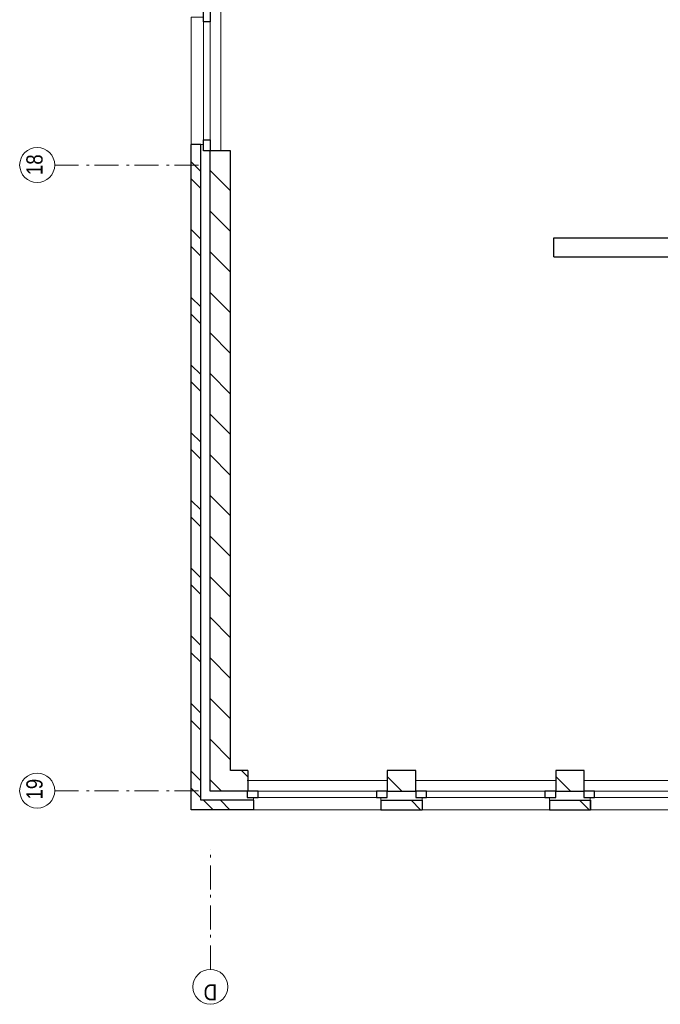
# Model space of a CAD drawing. Header units: millimetres. Extents: x 274596 to 660162, y 141333 to 298920.
# Tile 3 of 165: x 379383 to 386072, y 147199 to 157484. Entities that reach past the tile are written whole.
import ezdxf

# ---------------------------------------------------------------- set-up
doc = ezdxf.new("R2010")
doc.units = ezdxf.units.MM
doc.header["$LTSCALE"] = 400
doc.linetypes.add('STYLE_06', pattern=[1.041641, 0.625, -0.208282, 0.069427, -0.138931])
for name, color, linetype, lineweight in [('Buitenkozijnen', 140, 'Continuous', 15), ('mat-baksteen', 5, 'Continuous', 25), ('mat-beton (ihwg)', 5, 'Continuous', 25), ('mat-kalkzandsteen', 5, 'Continuous', 25), ('None', 7, 'Continuous', 9)]:
    doc.layers.add(name, color=color, linetype=linetype, lineweight=lineweight)
doc.styles.add('Arial Narrow', font='ARIALN.TTF', dxfattribs={"height": 222.25})

# ---------------------------------------------------------------- blocks, each defined once
blk = doc.blocks.new('*X803')
at = {"layer": 'None', "lineweight": 9}
for p, q in [((-55757, 8590), (-55657, 8690)), ((-55580, 8590), (-55480, 8690)), ((-55050, 8590), (-54950, 8690)), ((-54873, 8590), (-54773, 8690)), ((-54343, 8590), (-54243, 8690)), ((-54166, 8590), (-54066, 8690)), ((-53635, 8590), (-53535, 8690)), ((-53459, 8590), (-53359, 8690)), ((-52928, 8590), (-52828, 8690)), ((-52752, 8590), (-52652, 8690)), ((-52221, 8590), (-52121, 8690)), ((-52045, 8590), (-51945, 8690)), ((-51514, 8590), (-51414, 8690)), ((-51338, 8590), (-51238, 8690)), ((-50807, 8590), (-50707, 8690)), ((-50631, 8590), (-50531, 8690)), ((-50100, 8590), (-50000, 8690)), ((-49923, 8590), (-49823, 8690)), ((-49393, 8590), (-49293, 8690)), ((-49216, 8590), (-49116, 8690))]:
    blk.add_line(p, q, dxfattribs=at)
blk = doc.blocks.new('*X804')
at = {"layer": 'None', "lineweight": 9}
for p, q in [((-55884, 8463), (-55784, 8563)), ((-55884, 8286), (-55784, 8386))]:
    blk.add_line(p, q, dxfattribs=at)
blk = doc.blocks.new('Gevelpui best-uitbr 1330 (2D)')
at = {"layer": 'Buitenkozijnen', "lineweight": 15}
for p, q in [((-731.5, 71), (731.5, 71)), ((-731.5, 4), (-731.5, 71)), ((-731.5, 4), (731.5, 4)), ((731.5, 4), (731.5, 71))]:
    blk.add_line(p, q, dxfattribs=at)
at = {"layer": 'Buitenkozijnen', "color": 92, "lineweight": 25}
for points in [[(-731.5, 71), (-617.5, 71), (-617.5, 4), (-731.5, 4)], [(617.5, 71), (731.5, 71), (731.5, 4), (617.5, 4)]]:
    blk.add_lwpolyline(points, close=True, dxfattribs=at)
at = {"layer": 'None', "color": 43, "linetype": 'Continuous', "lineweight": 9}
blk.add_line((-731.5, -107), (731.5, -107), dxfattribs=at)
at = {"layer": 'None', "color": 43, "linetype": 'Continuous', "lineweight": 9, "flags": 128}
blk.add_lwpolyline([(-665, 71), (-665, 200), (665, 200), (665, 71)], dxfattribs=at)
blk = doc.blocks.new('*X805')
at = {"layer": 'None', "lineweight": 9}
for p, q in [((-55629, 8435), (-55570, 8494)), ((-55360, 8280), (-55146, 8494)), ((-54935, 8280), (-54721, 8494)), ((-54511, 8280), (-54297, 8494)), ((-54087, 8280), (-53873, 8494)), ((-53663, 8280), (-53449, 8494)), ((-53238, 8280), (-53024, 8494)), ((-52814, 8280), (-52600, 8494)), ((-52390, 8280), (-52176, 8494)), ((-51965, 8280), (-51751, 8494)), ((-51541, 8280), (-51327, 8494)), ((-51117, 8280), (-50903, 8494)), ((-50693, 8280), (-50479, 8494)), ((-50268, 8280), (-50054, 8494)), ((-49844, 8280), (-49630, 8494)), ((-49420, 8280), (-49206, 8494))]:
    blk.add_line(p, q, dxfattribs=at)
blk = doc.blocks.new('*X806')
at = {"layer": 'None', "lineweight": 9}
for p, q in [((-55688, 8376), (-55629, 8435)), ((-55539, 8101), (-55474, 8166))]:
    blk.add_line(p, q, dxfattribs=at)
blk = doc.blocks.new('*X129')
at = {"layer": 'None', "lineweight": 9}
blk.add_line((-148.5, -148.5), (4, 4), dxfattribs=at)
blk = doc.blocks.new('*X130')
at = {"layer": 'None', "lineweight": 9}
blk.add_line((100, 100), (200, 200), dxfattribs=at)
blk = doc.blocks.new('Penant best-uitbr  (2D)')
at = {"layer": 'mat-baksteen', "lineweight": 25}
for p, q in [((-215, 200), (215, 200)), ((-215, 100), (-215, 200)), ((215, 100), (215, 200)), ((-215, 100), (215, 100))]:
    blk.add_line(p, q, dxfattribs=at)
at = {"layer": 'mat-kalkzandsteen', "lineweight": 25}
blk.add_lwpolyline([(-148.5, 4), (148.5, 4), (148.5, -210), (-148.5, -210)], close=True, dxfattribs=at)
at = {"layer": 'mat-baksteen'}
blk.add_blockref('*X130', (0, 0), dxfattribs=at)
at = {"layer": 'mat-kalkzandsteen'}
blk.add_blockref('*X129', (0, 0), dxfattribs=at)
blk = doc.blocks.new('*U1625')
at = {"layer": 'None', "color": 7, "linetype": 'STYLE_06', "lineweight": 9}
for p, q in [((-55684, 10116), (-55684, 8616)), ((-49149, 10116), (-49149, 8616))]:
    blk.add_line(p, q, dxfattribs=at)
at = {"layer": 'None', "color": 43, "linetype": 'Continuous', "lineweight": 9}
for centre in [(-55684, 10299), (-49149, 10299)]:
    blk.add_circle(centre, 183, dxfattribs=at)
at = {"layer": 'None', "color": 8, "char_height": 169.3, "attachment_point": 1, "style": 'Arial Narrow'}
for s, insert in [('19', (-55776, 10412)), ('18', (-49253, 10412))]:
    blk.add_mtext(s, dxfattribs=dict(at, insert=insert))

msp = doc.modelspace()

# ---------------------------------------------------------------- linework, layer by layer
at = {"layer": 'mat-baksteen', "lineweight": 25}
for p, q in [((381274.41069, 156180.42983), (381174.41069, 156180.42983)), ((381174.41069, 149230.42983), (381174.41069, 156180.42983)), ((381274.41069, 149330.42983), (381274.41069, 156180.42983)), ((381824.41069, 149230.42983), (381174.41069, 149230.42983)), ((381824.41069, 149330.42983), (381274.41069, 149330.42983)), ((381824.41069, 149330.42983), (381824.41069, 149230.42983))]:
    msp.add_line(p, q, dxfattribs=at)
at = {"layer": 'mat-beton (ihwg)', "lineweight": 25}
for p, q in [((384959.41069, 155205.42983), (387629.41069, 155205.42983)), ((384959.41069, 155005.42983), (384959.41069, 155205.42983)), ((384959.41069, 155005.42983), (387629.41069, 155005.42983))]:
    msp.add_line(p, q, dxfattribs=at)
at = {"layer": 'mat-kalkzandsteen', "lineweight": 25}
for p, q in [((381584.41069, 156113.92983), (381370.41069, 156113.92983)), ((381370.41069, 149426.42983), (381370.41069, 156113.92983)), ((381584.41069, 149640.42983), (381584.41069, 156113.92983)), ((381763.41069, 149640.42983), (381584.41069, 149640.42983)), ((381763.41069, 149640.42983), (381763.41069, 149426.42983)), ((381763.41069, 149426.42983), (381370.41069, 149426.42983))]:
    msp.add_line(p, q, dxfattribs=at)
at = {"layer": 'None', "color": 7, "linetype": 'STYLE_06', "lineweight": 9}
msp.add_line((381374.41069, 147564.37046), (381374.41069, 148814.37046), dxfattribs=at)
at = {"layer": 'None', "color": 43, "linetype": 'Continuous', "lineweight": 9}
msp.add_circle((381374.41069, 147381.76404), 182.60642, dxfattribs=at)

# ---------------------------------------------------------------- block references
at = {"layer": 'mat-baksteen', "rotation": 90}
for name in ['*X803', '*X804']:
    msp.add_blockref(name, (389864.41069, 205114.37046), dxfattribs=at)
at = {"layer": 'mat-kalkzandsteen', "rotation": 90}
for name in ['*X805', '*X806']:
    msp.add_blockref(name, (389864.41069, 205114.37046), dxfattribs=at)
at = {"layer": 'mat-kalkzandsteen', "color": 7, "xscale": -1, "rotation": 180}
for name, p in [('Penant best-uitbr  (2D)', (383369.41069, 149430.42983)), ('Penant best-uitbr  (2D)', (383369.41069, 149430.42983)), ('Penant best-uitbr  (2D)', (383369.41069, 149430.42983)), ('Penant best-uitbr  (2D)', (385129.41069, 149430.42983)), ('Gevelpui best-uitbr 1330 (2D)', (382489.41069, 149430.42983)), ('Gevelpui best-uitbr 1330 (2D)', (384249.41069, 149430.42983)), ('Gevelpui best-uitbr 1330 (2D)', (386003.91069, 149430.42983))]:
    msp.add_blockref(name, p, dxfattribs=at)
at = {"layer": 'None', "color": 7, "rotation": 90}
for name, p in [('*U1625', (389864.41069, 205114.37046)), ('Gevelpui best-uitbr 1330 (2D)', (381374.41069, 156845.42983))]:
    msp.add_blockref(name, p, dxfattribs=at)

# ---------------------------------------------------------------- texts
at = {"layer": 'None', "color": 8, "insert": (381443.413, 147239.00646), "char_height": 169.33333, "attachment_point": 1, "rotation": 180, "style": 'Arial Narrow'}
msp.add_mtext('D', dxfattribs=at)

doc.saveas('drawing.dxf')
